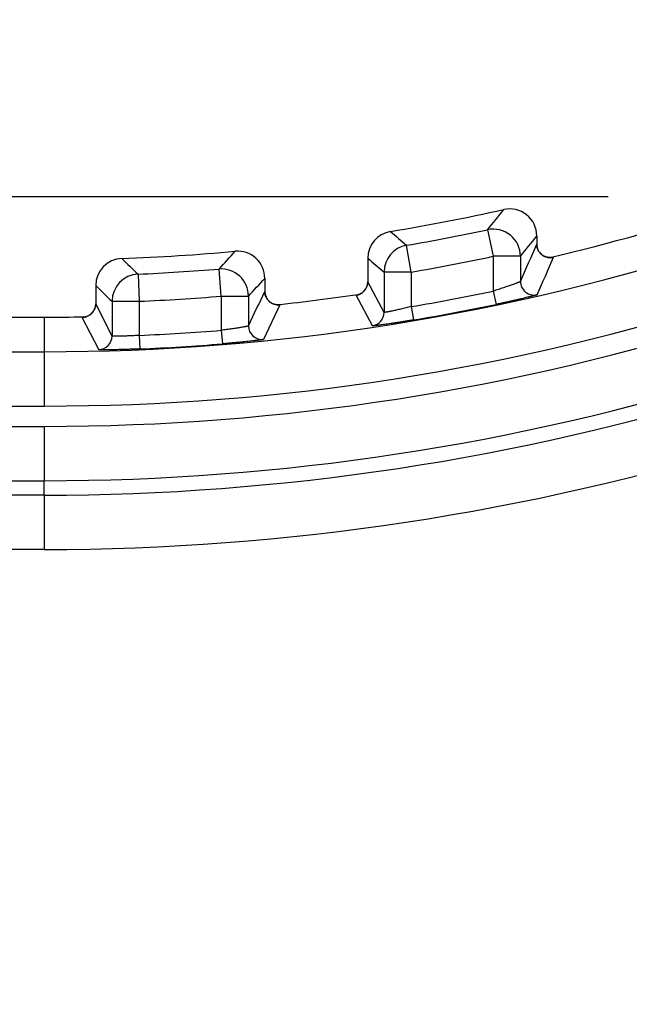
# Model space of a CAD drawing. Header units: inches. Extents: x 0 to 22, y 0 to 17.
# Tile 29 of 39: x 9.577 to 9.802, y 11.746 to 12.108. Entities that reach past the tile are written whole.
import ezdxf

# ---------------------------------------------------------------- set-up
doc = ezdxf.new("R2010")
doc.units = ezdxf.units.IN
doc.header["$LTSCALE"] = 1.21
doc.header["$MEASUREMENT"] = 0
doc.layers.get('0').update_dxf_attribs({"linetype": 'CONTINUOUS'})
doc.layers.add('DIMENSIONS', color=7, linetype='CONTINUOUS')
doc.styles.get("Standard").update_dxf_attribs({"font": 'txt', "width": 0.8})
doc.dimstyles.new('DIMSTYLE_1', dxfattribs={"dimtxt": 0.125, "dimasz": 0.18, "dimexe": 0.18, "dimexo": 0.0625, "dimgap": 0.09, "dimtad": 0, "dimtih": 1, "dimtoh": 1, "dimdec": 3, "dimzin": 4, "dimdsep": 46, "dimtxsty": 'STANDARD', "dimblk": '_FILLED', "dimblk1": '_FILLED', "dimblk2": '_FILLED', "dimcen": 0.09, "dimadec": 0, "dimazin": 0, "dimtp": 0.01, "dimtm": 0.01, "dimtfac": 1, "dimtdec": 3, "dimtofl": 0, "dimtmove": 0, "dimatfit": 3, "dimldrblk": '_FILLED', "dimfxl": 1, "dimtolj": 1, "dimtzin": 4, "dimarcsym": 0})

# ---------------------------------------------------------------- blocks, each defined once
blk = doc.blocks.new('_FILLED')
at = {"color": 0, "linetype": 'BYBLOCK'}
blk.add_solid([(0, 0), (-1, 0.1736111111), (-1, -0.1736111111)], dxfattribs=at)
blk = doc.blocks.new('*D1')
at = {"layer": 'DIMENSIONS', "color": 2, "linetype": 'CONTINUOUS'}
for p, q in [((9.7937507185, 12.0429015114), (7.2154540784, 12.0429015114)), ((7.3404540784, 12.0429015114), (7.3404540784, 10.143599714)), ((7.3404540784, 7.9942979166), (7.3404540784, 9.893599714)), ((9.7714016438, 7.9942979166), (7.2154540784, 7.9942979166))]:
    blk.add_line(p, q, dxfattribs=at)
at = {"layer": 'DIMENSIONS', "color": 2, "linetype": 'CONTINUOUS', "xscale": 0.18, "yscale": 0.18, "zscale": 0.18}
for p, rotation in [((7.3404540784, 12.0429015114), 90), ((7.3404540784, 7.9942979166), 270)]:
    blk.add_blockref('_FILLED', p, dxfattribs=dict(at, rotation=rotation))
at = {"layer": 'DIMENSIONS', "color": 2, "linetype": 'CONTINUOUS', "insert": (7.3404540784, 10.081099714), "char_height": 0.125, "width": 1.425, "attachment_point": 2, "line_spacing_factor": 0.9}
blk.add_mtext('4.049{\\Ftxt.shx;\\W1.000000;\\H0.125000; }[102.83]', dxfattribs=at)
blk = doc.blocks.new('*D2')
at = {"layer": 'DIMENSIONS', "color": 2, "linetype": 'CONTINUOUS'}
for p, q in [((8.7375636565, 10.081099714), (8.7375636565, 14.106969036)), ((14.2742507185, 12.288560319), (14.2742507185, 14.106969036)), ((8.7375636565, 13.981969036), (10.7309071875, 13.981969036)), ((14.2742507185, 13.981969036), (12.2809071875, 13.981969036))]:
    blk.add_line(p, q, dxfattribs=at)
at = {"layer": 'DIMENSIONS', "color": 2, "linetype": 'CONTINUOUS', "xscale": 0.18, "yscale": 0.18, "zscale": 0.18, "rotation": 180}
blk.add_blockref('_FILLED', (8.7375636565, 13.981969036), dxfattribs=at)
at = {"layer": 'DIMENSIONS', "color": 2, "linetype": 'CONTINUOUS', "xscale": 0.18, "yscale": 0.18, "zscale": 0.18}
blk.add_blockref('_FILLED', (14.2742507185, 13.981969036), dxfattribs=at)
at = {"layer": 'DIMENSIONS', "color": 2, "linetype": 'CONTINUOUS', "insert": (11.5059071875, 14.044469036), "char_height": 0.125, "width": 1.425, "attachment_point": 2, "line_spacing_factor": 0.9}
blk.add_mtext('5.537{\\Ftxt.shx;\\W1.000000;\\H0.125000; }[140.63]', dxfattribs=at)

msp = doc.modelspace()

# ---------------------------------------------------------------- linework, layer by layer
at = {"color": 7, "linetype": 'CONTINUOUS'}
for p, q in [((9.7494609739, 12.0307996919), (9.7515376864, 12.0210180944)), ((9.7675413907, 12.0284663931), (9.7675413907, 12.0255050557)), ((9.7213639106, 12.0152190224), (9.7196667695, 12.0250735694)), ((9.7675417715, 12.0255075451), (9.7675413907, 12.0255050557)), ((9.7515376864, 12.0210180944), (9.7515376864, 12.0082116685)), ((9.7615373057, 12.0210180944), (9.7515376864, 12.0210180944)), ((9.7615373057, 12.0210180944), (9.7615373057, 12.0117599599)), ((9.7724075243, 12.020512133), (9.7729750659, 12.0206479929)), ((9.77302399, 12.020562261), (9.7737111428, 12.0206446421)), ((9.7053598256, 12.0202939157), (9.7053598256, 12.0116274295)), ((9.6209247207, 12.0144436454), (9.6213639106, 12.0044536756)), ((9.6515376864, 12.0063557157), (9.6507189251, 12.0163217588)), ((9.7113642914, 12.0152190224), (9.7113642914, 12.0003713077)), ((9.7213639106, 12.0152190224), (9.7113642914, 12.0152190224)), ((9.7213639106, 12.0152190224), (9.7213639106, 12.0025058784)), ((9.6053598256, 12.0102205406), (9.6053598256, 12.0035476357)), ((9.6675413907, 12.0129003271), (9.6675413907, 12.0080977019)), ((9.7053602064, 12.0116247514), (9.7053598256, 12.0116269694)), ((9.7113642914, 12.0003713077), (9.7053602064, 12.0116247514)), ((9.6515376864, 12.0063557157), (9.6515376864, 11.9937825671)), ((9.6515376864, 12.0063557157), (9.6615373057, 12.0063557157)), ((9.6615373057, 12.0063557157), (9.6615373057, 11.9953973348)), ((9.6675417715, 12.0081000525), (9.6675413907, 12.0080977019)), ((9.7010765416, 12.0066770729), (9.701765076, 12.0068583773)), ((9.7071071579, 11.9954275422), (9.7010765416, 12.0066770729)), ((9.7017667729, 12.0069542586), (9.7023731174, 12.0070428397)), ((9.7515376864, 12.0082116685), (9.7525598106, 12.0033180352)), ((9.6053602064, 12.0035453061), (9.6053598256, 12.0035475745)), ((9.6113642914, 11.9916602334), (9.6053602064, 12.0035453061)), ((9.6113642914, 12.0044536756), (9.6113642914, 11.9916602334)), ((9.6113642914, 12.0044536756), (9.6213639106, 12.0044536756)), ((9.6213639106, 12.0044536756), (9.6213639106, 11.9919101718)), ((9.673082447, 12.0031278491), (9.6670331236, 11.9904227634)), ((9.6717418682, 12.0031591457), (9.67234619, 12.0032241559)), ((9.6723577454, 12.0031214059), (9.6723599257, 12.0031214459)), ((9.6723905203, 12.0031339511), (9.673082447, 12.0031278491)), ((9.7213639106, 12.0025058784), (9.7221992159, 11.997576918)), ((9.6004478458, 11.9985468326), (9.6011427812, 11.9986401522)), ((9.6011666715, 11.9987350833), (9.6017220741, 11.9987454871)), ((9.5712691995, 11.998599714), (9.5864507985, 11.998599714)), ((9.5864507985, 11.998599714), (9.5864503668, 11.9858863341)), ((9.6064878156, 11.9866625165), (9.6004478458, 11.9985468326)), ((9.6213639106, 11.9919101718), (9.6215800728, 11.9869156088)), ((9.6515376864, 11.9937825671), (9.6519406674, 11.9887995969)), ((9.4237076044, 11.9858863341), (9.5864503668, 11.9858863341)), ((9.5864507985, 11.9858863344), (9.5864507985, 11.9658893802)), ((9.4237077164, 11.9658893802), (9.5864507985, 11.9658893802)), ((9.4237077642, 11.9584259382), (9.5864507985, 11.9584259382)), ((9.5864507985, 11.9584259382), (9.5864507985, 11.9384266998)), ((9.4237076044, 11.9384266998), (9.5864503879, 11.9384266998)), ((9.5864507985, 11.9331177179), (9.5864503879, 11.9384266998)), ((9.5864507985, 11.9331177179), (9.3590404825, 11.9331177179)), ((9.5864507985, 11.9331177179), (9.5864507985, 11.9131184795)), ((9.5864507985, 11.9131184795), (9.3590404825, 11.9131184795))]:
    msp.add_line(p, q, dxfattribs=at)
for points in [[(9.7729993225, 12.0205469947), (9.773001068, 12.0205472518), (9.7729994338, 12.0205470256), (9.7729890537, 12.0205456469), (9.7729694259, 12.0205432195), (9.7729400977, 12.0205398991), (9.7729007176, 12.0205359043), (9.7728512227, 12.0205315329), (9.7727919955, 12.0205271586), (9.7727238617, 12.0205231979), (9.7726472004, 12.0205200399), (9.7725609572, 12.0205180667), (9.7724631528, 12.0205177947), (9.7723520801, 12.0205199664), (9.7722268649, 12.0205255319), (9.7720870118, 12.0205356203), (9.7719334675, 12.0205513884), (9.7717686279, 12.0205737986), (9.771595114, 12.0206035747), (9.7714143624, 12.0206414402), (9.7712274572, 12.020688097), (9.7710355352, 12.0207441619), (9.7708398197, 12.0208101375), (9.7706414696, 12.0208864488), (9.7704408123, 12.0209738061), (9.7702380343, 12.0210730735), (9.7700334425, 12.0211851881), (9.7698274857, 12.0213111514), (9.7696208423, 12.0214519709), (9.7694145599, 12.0216085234), (9.769209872, 12.0217816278), (9.7690081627, 12.021972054), (9.76881049, 12.0221810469), (9.7686172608, 12.0224110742), (9.7684294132, 12.0226649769), (9.7682490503, 12.0229451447), (9.7680815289, 12.0232489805), (9.76793256, 12.0235706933), (9.7678061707, 12.0239039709), (9.7677038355, 12.0242455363), (9.7676261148, 12.0245935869), (9.7675734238, 12.0249462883), (9.7675460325, 12.0253017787), (9.7675417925, 12.025507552)], [(9.7053598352, 12.011626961), (9.7053555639, 12.0114204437), (9.7053274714, 12.0110592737), (9.7052733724, 12.0107016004), (9.7051951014, 12.0103547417), (9.7050961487, 12.0100255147), (9.7049813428, 12.0097196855), (9.7048545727, 12.0094379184), (9.7047178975, 12.0091774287), (9.7045725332, 12.0089354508), (9.7044198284, 12.0087105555), (9.7042617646, 12.0085026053), (9.704100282, 12.0083113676), (9.7039372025, 12.0081364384), (9.7037740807, 12.0079771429), (9.7036122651, 12.0078326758), (9.7034528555, 12.007702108), (9.7032964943, 12.0075842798), (9.703143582, 12.0074780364), (9.7029944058, 12.0073823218), (9.7028499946, 12.0072966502), (9.7027119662, 12.0072208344), (9.7025817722, 12.0071545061), (9.7024607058, 12.0070971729), (9.7023496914, 12.0070481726), (9.7022492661, 12.0070067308), (9.7021596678, 12.0069720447), (9.702080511, 12.0069431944), (9.702010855, 12.0069192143), (9.7019501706, 12.0068994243), (9.7018983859, 12.0068833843), (9.7018560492, 12.0068708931), (9.7018234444, 12.0068616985), (9.7018001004, 12.0068553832), (9.7017854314, 12.0068515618), (9.7017814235, 12.0068505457)], [(9.6723599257, 12.0031214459), (9.6723490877, 12.003121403), (9.6723291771, 12.0031215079), (9.6722992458, 12.00312198), (9.6722591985, 12.0031230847), (9.672208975, 12.0031251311), (9.672148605, 12.003128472), (9.6720783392, 12.0031334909), (9.6719987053, 12.0031405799), (9.6719102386, 12.0031501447), (9.6718122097, 12.003162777), (9.6717021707, 12.0031794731), (9.6715771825, 12.0032016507), (9.6714372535, 12.0032305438), (9.6712853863, 12.0032668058), (9.6711249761, 12.0033107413), (9.6709576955, 12.0033628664), (9.6707846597, 12.0034237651), (9.6706070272, 12.0034939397), (9.6704260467, 12.0035737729), (9.6702428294, 12.0036636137), (9.670057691, 12.0037641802), (9.6698709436, 12.0038762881), (9.6696830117, 12.0040008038), (9.6694944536, 12.0041386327), (9.6693059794, 12.0042907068), (9.6691185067, 12.0044579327), (9.6689331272, 12.0046412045), (9.6687510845, 12.0048414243), (9.6685733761, 12.0050600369), (9.6684010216, 12.005299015), (9.6682355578, 12.0055604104), (9.6680796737, 12.0058451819), (9.6679373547, 12.0061518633), (9.6678124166, 12.0064781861), (9.6677083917, 12.0068207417), (9.6676282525, 12.0071747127), (9.6675738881, 12.0075347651), (9.6675459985, 12.0078953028), (9.6675418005, 12.0081000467)], [(9.6053598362, 12.0035475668), (9.6053554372, 12.0033379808), (9.6053278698, 12.0029833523), (9.6052763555, 12.0026381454), (9.6052030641, 12.0023059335), (9.6051107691, 12.0019899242), (9.605002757, 12.0016928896), (9.6048823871, 12.0014164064), (9.604751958, 12.0011594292), (9.6046131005, 12.0009203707), (9.604467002, 12.0006976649), (9.6043148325, 12.0004902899), (9.6041578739, 12.0002976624), (9.6039972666, 12.0001191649), (9.603834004, 11.9999541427), (9.6036689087, 11.9998018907), (9.6035026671, 11.9996616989), (9.6033358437, 11.9995328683), (9.6031688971, 11.9994147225), (9.6030021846, 11.9993066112), (9.6028364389, 11.999208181), (9.6026728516, 11.9991193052), (9.6025125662, 11.9990397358), (9.6023566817, 11.9989691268), (9.602206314, 11.9989070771), (9.6020634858, 11.9988534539), (9.6019313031, 11.9988083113), (9.601812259, 11.9987712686), (9.6017061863, 11.9987411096), (9.6016111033, 11.9987163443), (9.601525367, 11.9986958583), (9.6014484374, 11.9986789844), (9.6013805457, 11.9986653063), (9.6013220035, 11.9986544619), (9.6012730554, 11.9986461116), (9.6012336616, 11.9986399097), (9.6012035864, 11.9986355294), (9.6011827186, 11.9986327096), (9.6011708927, 11.9986312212), (9.6011685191, 11.9986309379)]]:
    msp.add_lwpolyline(points, dxfattribs=at)
for centre, radius, start, end in [((9.5864309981, 12.7986644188), 0.8000676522, 283.483207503, 288.1947725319), ((9.5864507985, 12.798599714), 0.7789090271, 279.4043949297, 282.5252795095), ((8.1860532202, 13.2811756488), 2.0019200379, 321.3480193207, 321.6197386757), ((9.7575417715, 12.0284663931), 0.01, 0.014445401, 102.5108408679), ((9.7153598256, 12.0202939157), 0.01, 99.4154008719, 179.9889949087), ((11.2786757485, 13.8523019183), 2.4019309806, 229.3423209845, 229.5288671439), ((9.5864507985, 12.798599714), 0.7849134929, 279.77157322, 281.9863797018), ((9.7515367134, 12.0210168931), 0.010000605, 0.0068824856, 101.9794972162), ((8.18223048, 13.3002438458), 2.0323947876, 320.9928073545, 321.2625115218), ((9.5864507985, 12.798599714), 0.8127133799, 269.9999695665, 288.0508005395), ((9.7213647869, 12.0152182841), 0.0100004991, 99.7758030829, 179.995770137), ((4.804339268, 14.1853298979), 5.4127828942, 336.3241137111, 336.4828846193), ((9.7725361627, 12.0255059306), 0.004994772, 180.0100369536, 180.3406886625), ((9.7725409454, 12.0255061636), 0.0049995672, 180.3430324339, 283.5208352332), ((9.5864507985, 12.798599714), 0.7789090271, 272.1000344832, 275.1701089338), ((8.0868373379, 13.438855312), 2.1140783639, 317.7098062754, 317.9488672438), ((9.6575417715, 12.0129003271), 0.01, 0.0141678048, 95.155937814), ((9.5864507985, 12.798599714), 0.7949131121, 279.77157322, 281.9863797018), ((4.6969836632, 14.2481087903), 5.5438937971, 336.154699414, 336.3100633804), ((9.7783626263, 11.9913957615), 0.0296510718, 100.4212548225, 100.6705085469), ((9.6153598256, 12.0102205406), 0.01, 92.1125335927, 179.9875026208), ((11.1793879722, 13.6224697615), 2.2393203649, 225.6850185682, 225.8967379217), ((11.2936772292, 13.8933360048), 2.4558171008, 229.7024587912, 229.8858732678), ((9.6213648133, 12.0044528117), 0.010000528, 92.5222277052, 179.9950507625), ((9.5864507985, 12.798599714), 0.7849134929, 272.5172784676, 274.696593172), ((9.6515367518, 12.0063547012), 0.0100005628, 0.0058126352, 94.6907805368), ((11.190674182, 13.6547374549), 2.2842189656, 226.0501164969, 226.2589354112), ((8.0792267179, 13.4640080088), 2.1513849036, 317.3481848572, 317.5847174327), ((9.7003600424, 12.011624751), 0.0049992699, 278.2422093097, 359.670775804), ((9.7003647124, 12.0116254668), 0.0049955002, 359.6714906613, 359.9917942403), ((9.7665377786, 12.0117615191), 0.005000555, 180.0178646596, 282.880023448), ((9.586450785, 12.7985998), 0.8327104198, 270.0000009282, 287.8309556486), ((9.5864507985, 12.798599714), 0.7949131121, 272.5172784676, 274.696593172), ((3.4218261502, 14.9529835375), 6.9051655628, 334.6393247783, 334.7558890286), ((9.6725367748, 12.0080985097), 0.0049953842, 180.0092655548, 180.3676305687), ((9.6725419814, 12.0080979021), 0.0049993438, 180.3687918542, 276.2046102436), ((9.5862416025, 12.8002500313), 0.8016634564, 276.165885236, 278.2855607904), ((9.7074316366, 11.9787415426), 0.0286821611, 101.1098177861, 101.3676048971), ((9.5864507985, 12.798599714), 0.8074446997, 279.6184652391, 281.7976538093), ((9.6003598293, 12.0035454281), 0.0049993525, 271.0106364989, 359.6532855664), ((9.600364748, 12.0035460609), 0.0049954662, 359.6543309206, 359.9913427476), ((9.673953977, 11.9735128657), 0.0296623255, 93.0816381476, 93.3339297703), ((9.5864507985, 12.798599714), 0.8124439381, 279.6184652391, 281.7976538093), ((9.5864509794, 12.7985221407), 0.7999224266, 269.9999870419, 271.054095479), ((9.6032312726, 11.9701661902), 0.0285504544, 93.8821028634, 94.1481993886), ((9.706363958, 12.0003724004), 0.0050003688, 278.5474355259, 359.9874795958), ((9.5864506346, 12.7986007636), 0.8401748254, 270.000011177, 287.7509281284), ((9.6665377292, 11.9953986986), 0.0050004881, 180.0156263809, 275.685521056), ((9.6063639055, 11.9916614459), 0.0050004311, 271.4199184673, 359.9861066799), ((9.5864507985, 12.798599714), 0.8074446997, 272.4781855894, 274.6235418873), ((9.5864507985, 12.798599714), 0.8124439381, 272.4781855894, 274.6235418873), ((9.5864507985, 12.798599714), 0.8601730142, 269.9999726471, 287.3397328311), ((9.5864507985, 12.798599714), 0.8654819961, 270, 287.2872744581), ((9.5864507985, 12.798599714), 0.8854812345, 270, 287.2713008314)]:
    msp.add_arc(centre, radius, start, end, dxfattribs=at)
for points, knots in [([(9.7729992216, 12.0205577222), (9.773001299, 12.0205581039), (9.7730095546, 12.02055962), (9.7730178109, 12.0205611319), (9.77302399, 12.020562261)], [0, 0, 0, 0, 0.2516392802, 1, 1, 1, 1]), ([(9.7615373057, 12.0117599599), (9.7615368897, 12.0117585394), (9.7615353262, 12.0117554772), (9.7615317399, 12.0117509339), (9.7615266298, 12.011745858), (9.7615169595, 12.0117377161), (9.7615007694, 12.0117263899), (9.7614764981, 12.0117115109), (9.761446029, 12.0116944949), (9.7614093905, 12.0116753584), (9.7613666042, 12.0116541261), (9.7612975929, 12.0116212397), (9.7611961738, 12.0115753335), (9.7610564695, 12.0115149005), (9.7608934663, 12.011446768), (9.7607077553, 12.0113711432), (9.7604999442, 12.0112883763), (9.7602706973, 12.0111988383), (9.760020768, 12.0111027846), (9.7596487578, 12.0109617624), (9.7591380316, 12.0107719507), (9.7584739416, 12.0105307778), (9.7577475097, 12.0102717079), (9.7569657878, 12.0099982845), (9.7561363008, 12.0097131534), (9.75526662, 12.0094190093), (9.7543641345, 12.009119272), (9.7534367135, 12.0088161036), (9.7526514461, 12.0085635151), (9.7520165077, 12.0083620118), (9.7516974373, 12.0082617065), (9.7515376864, 12.0082116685)], [0, 0, 0, 0, 0.0004180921, 0.0009569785, 0.0016313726, 0.0024486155, 0.0045254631, 0.0072038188, 0.0104886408, 0.0143807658, 0.0188787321, 0.0239798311, 0.0359737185, 0.0503215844, 0.066974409, 0.0858759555, 0.1069608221, 0.1301579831, 0.1553940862, 0.1825914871, 0.2425350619, 0.3092964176, 0.3821605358, 0.4603852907, 0.5432229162, 0.6299183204, 0.7197104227, 0.8118360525, 0.905524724, 0.9527138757, 1, 1, 1, 1]), ([(9.7676524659, 12.0068867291), (9.7676518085, 12.0068852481), (9.767649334, 12.0068821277), (9.7676440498, 12.006877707), (9.7676365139, 12.006872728), (9.7676221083, 12.0068646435), (9.7675981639, 12.0068534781), (9.7675624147, 12.0068388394), (9.7675174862, 12.0068220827), (9.7674634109, 12.006803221), (9.7674002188, 12.0067822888), (9.7673279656, 12.0067593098), (9.7672467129, 12.0067343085), (9.7671206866, 12.0066965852), (9.7669410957, 12.0066447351), (9.7666994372, 12.0065773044), (9.7664236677, 12.0065024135), (9.7661146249, 12.0064203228), (9.7657731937, 12.0063313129), (9.7654003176, 12.0062356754), (9.7649970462, 12.0061337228), (9.7645645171, 12.0060257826), (9.7639329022, 12.0058700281), (9.7630793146, 12.0056630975), (9.761984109, 12.0054027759), (9.760802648, 12.0051270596), (9.7595462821, 12.0048389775), (9.758226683, 12.004541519), (9.7568558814, 12.0042376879), (9.7554461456, 12.0039304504), (9.7540099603, 12.003622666), (9.7530447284, 12.0034193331), (9.7525598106, 12.0033180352)], [0, 0, 0, 0, 0.0003132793, 0.0007529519, 0.001331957, 0.0020556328, 0.0039458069, 0.0064340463, 0.0095238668, 0.0132151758, 0.0175061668, 0.0223936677, 0.0278736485, 0.0339420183, 0.0478272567, 0.0640127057, 0.0824480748, 0.1030746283, 0.1258341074, 0.1506657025, 0.1774989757, 0.2062546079, 0.236854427, 0.3032719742, 0.3760647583, 0.4544977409, 0.5378299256, 0.6252709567, 0.7160269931, 0.8092889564, 0.9042233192, 1, 1, 1, 1]), ([(9.6723593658, 12.0031322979), (9.672361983, 12.0031324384), (9.6723723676, 12.0031329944), (9.6723827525, 12.0031335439), (9.6723905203, 12.0031339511)], [0, 0, 0, 0, 0.2520295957, 1, 1, 1, 1]), ([(9.7213639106, 12.0025058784), (9.721044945, 12.0024247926), (9.7204093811, 12.0022649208), (9.7194618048, 12.0020316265), (9.7185298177, 12.0018071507), (9.7176218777, 12.0015934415), (9.71674648, 12.0013921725), (9.7159119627, 12.0012052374), (9.7151266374, 12.0010337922), (9.7143983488, 12.0008797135), (9.7137347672, 12.0007437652), (9.7132252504, 12.0006434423), (9.7128551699, 12.0005734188), (9.7126077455, 12.0005279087), (9.7123813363, 12.0004876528), (9.7121765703, 12.0004527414), (9.7119940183, 12.000423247), (9.7118341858, 12.0003992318), (9.711697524, 12.0003806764), (9.7115982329, 12.00036914), (9.711530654, 12.000362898), (9.7114889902, 12.0003598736), (9.7114533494, 12.0003582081), (9.7114237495, 12.0003578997), (9.7114028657, 12.0003587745), (9.7113892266, 12.0003603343), (9.7113812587, 12.000361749), (9.7113747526, 12.0003635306), (9.7113688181, 12.0003659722), (9.7113651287, 12.0003689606), (9.7113642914, 12.0003713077)], [0, 0, 0, 0, 0.0964391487, 0.1920395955, 0.2859581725, 0.3773473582, 0.4653622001, 0.5491667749, 0.6279442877, 0.7009041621, 0.7672989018, 0.8264305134, 0.8530720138, 0.8776670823, 0.9001490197, 0.9204566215, 0.9385347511, 0.9543349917, 0.9678166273, 0.9789467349, 0.9836224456, 0.9877025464, 0.9911866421, 0.9940758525, 0.9963746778, 0.9973060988, 0.9980953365, 0.9987470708, 0.9992697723, 1, 1, 1, 1]), ([(9.6011427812, 11.9986401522), (9.6011447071, 11.9986402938), (9.6011524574, 11.9986408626), (9.6011602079, 11.9986414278), (9.6011660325, 11.9986418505)], [0, 0, 0, 0, 0.2484996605, 1, 1, 1, 1]), ([(9.6615373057, 11.9953973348), (9.6615369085, 11.9953960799), (9.6615354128, 11.9953934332), (9.66153194, 11.9953897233), (9.6615270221, 11.9953858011), (9.6615177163, 11.9953797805), (9.6615021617, 11.9953719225), (9.6614788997, 11.9953621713), (9.6614496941, 11.9953515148), (9.6613991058, 11.9953348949), (9.6613209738, 11.9953123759), (9.6612095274, 11.9952834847), (9.6610749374, 11.9952513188), (9.6609175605, 11.9952159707), (9.6607377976, 11.9951775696), (9.6605361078, 11.9951362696), (9.6603130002, 11.9950922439), (9.6600690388, 11.9950456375), (9.6597040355, 11.9949778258), (9.6592005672, 11.9948880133), (9.658543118, 11.9947760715), (9.657819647, 11.9946577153), (9.6570369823, 11.9945347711), (9.6562025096, 11.9944086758), (9.6553240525, 11.9942807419), (9.6544097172, 11.9941528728), (9.6534680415, 11.9940261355), (9.6525077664, 11.9939018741), (9.6518621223, 11.9938219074), (9.6515376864, 11.9937825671)], [0, 0, 0, 0, 0.0003893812, 0.0008820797, 0.0014974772, 0.0022454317, 0.0041577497, 0.0066417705, 0.0097054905, 0.0133519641, 0.0223929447, 0.0337537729, 0.0474098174, 0.0633285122, 0.0814702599, 0.1017889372, 0.1242328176, 0.1487454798, 0.1752659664, 0.2340607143, 0.3000379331, 0.3725597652, 0.450932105, 0.5344149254, 0.6222268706, 0.7135501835, 0.8075378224, 0.903317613, 1, 1, 1, 1]), ([(9.7221992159, 11.997576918), (9.7217143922, 11.9974947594), (9.7207488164, 11.9973328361), (9.7193104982, 11.9970967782), (9.7178974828, 11.9968699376), (9.7165227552, 11.9966542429), (9.7151991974, 11.9964514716), (9.7139393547, 11.996263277), (9.7127554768, 11.9960911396), (9.7116592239, 11.9959364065), (9.710805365, 11.9958198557), (9.7101742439, 11.9957362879), (9.7097429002, 11.9956804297), (9.7093412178, 11.9956297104), (9.7089702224, 11.9955842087), (9.7086308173, 11.9955439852), (9.7083238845, 11.9955091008), (9.7080503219, 11.9954796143), (9.7078109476, 11.9954555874), (9.7076331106, 11.995439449), (9.7075083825, 11.9954294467), (9.7074281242, 11.9954236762), (9.7073567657, 11.9954192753), (9.7072943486, 11.9954162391), (9.7072409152, 11.9954145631), (9.707196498, 11.9954142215), (9.7071611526, 11.995415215), (9.7071373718, 11.995417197), (9.7071229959, 11.9954197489), (9.7071155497, 11.9954218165), (9.7071102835, 11.995424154), (9.7071077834, 11.9954263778), (9.7071071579, 11.9954275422)], [0, 0, 0, 0, 0.0967133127, 0.1925582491, 0.2866686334, 0.3781792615, 0.4662432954, 0.5500191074, 0.6287105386, 0.7015331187, 0.7677637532, 0.7982017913, 0.826743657, 0.8533075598, 0.8778307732, 0.9002566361, 0.9205277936, 0.938585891, 0.9543714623, 0.9678434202, 0.9737052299, 0.9789811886, 0.9836689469, 0.9877662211, 0.991271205, 0.9941828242, 0.9965004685, 0.998225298, 0.9988685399, 0.9993704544, 0.9997400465, 1, 1, 1, 1]), ([(9.6213639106, 11.9919101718), (9.6210395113, 11.9918891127), (9.6203936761, 11.99184888), (9.6194322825, 11.991794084), (9.6184889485, 11.9917452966), (9.6175726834, 11.9917028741), (9.6166922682, 11.9916668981), (9.6158561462, 11.9916375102), (9.6150723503, 11.9916145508), (9.6143484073, 11.9915979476), (9.6137857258, 11.9915889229), (9.6133706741, 11.9915848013), (9.6130874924, 11.9915832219), (9.612824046, 11.9915830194), (9.6125809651, 11.9915841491), (9.6123588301, 11.9915865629), (9.6121581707, 11.9915902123), (9.6119794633, 11.9915950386), (9.6118231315, 11.9916009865), (9.6116895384, 11.9916079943), (9.6115789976, 11.9916160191), (9.6115014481, 11.9916238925), (9.611451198, 11.9916310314), (9.6114222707, 11.9916361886), (9.6113992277, 11.9916415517), (9.6113837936, 11.9916464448), (9.6113744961, 11.9916507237), (9.6113686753, 11.9916542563), (9.6113651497, 11.9916576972), (9.6113642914, 11.9916602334)], [0, 0, 0, 0, 0.097375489, 0.1938282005, 0.2884430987, 0.3803191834, 0.4685800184, 0.552382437, 0.6309254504, 0.7034584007, 0.7692887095, 0.7994917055, 0.8277892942, 0.8541143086, 0.8784044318, 0.9006024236, 0.9206563, 0.9385195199, 0.9541512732, 0.9675169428, 0.9785888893, 0.9873480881, 0.9908582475, 0.9937898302, 0.9961471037, 0.997940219, 0.9986330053, 0.9991979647, 1, 1, 1, 1]), ([(9.6670331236, 11.9904227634), (9.6670324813, 11.9904214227), (9.6670300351, 11.9904186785), (9.6670248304, 11.9904150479), (9.6670174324, 11.9904111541), (9.6670032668, 11.9904050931), (9.6669797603, 11.9903972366), (9.6669447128, 11.9903874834), (9.6669006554, 11.9903768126), (9.666847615, 11.9903652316), (9.6667856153, 11.9903527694), (9.6667147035, 11.9903394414), (9.6666349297, 11.9903252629), (9.6665110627, 11.9903042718), (9.6663344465, 11.990276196), (9.6660966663, 11.9902406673), (9.6658250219, 11.9902020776), (9.6655202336, 11.9901605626), (9.6651830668, 11.9901162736), (9.6648143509, 11.9900693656), (9.664415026, 11.9900200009), (9.6639861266, 11.9899683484), (9.6633583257, 11.989894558), (9.6625080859, 11.989798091), (9.6614150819, 11.9896791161), (9.6602330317, 11.9895554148), (9.6589732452, 11.9894285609), (9.6576475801, 11.9893000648), (9.6562684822, 11.9891714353), (9.6548488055, 11.9890441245), (9.6534017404, 11.9889194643), (9.6524292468, 11.9888391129), (9.6519406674, 11.9887995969)], [0, 0, 0, 0, 0.0002936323, 0.0007061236, 0.0012530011, 0.0019406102, 0.0037484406, 0.0061420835, 0.0091260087, 0.0127008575, 0.016865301, 0.0216169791, 0.0269527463, 0.0328693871, 0.0464324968, 0.0622761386, 0.0803579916, 0.100627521, 0.1230352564, 0.1475289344, 0.174045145, 0.2025123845, 0.2328595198, 0.2989053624, 0.3715331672, 0.4500303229, 0.5336648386, 0.6216308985, 0.7131096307, 0.8072536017, 0.9031779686, 1, 1, 1, 1]), ([(9.6215800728, 11.9869156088), (9.621091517, 11.9868944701), (9.6201188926, 11.9868540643), (9.6186711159, 11.9867990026), (9.6172503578, 11.9867499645), (9.6158699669, 11.9867072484), (9.6145430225, 11.9866710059), (9.6132821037, 11.9866413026), (9.6120993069, 11.9866180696), (9.6110060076, 11.9866011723), (9.6101557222, 11.9865919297), (9.6095280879, 11.9865876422), (9.6090995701, 11.9865859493), (9.6087007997, 11.9865856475), (9.6083327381, 11.9865866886), (9.6079962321, 11.9865890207), (9.6076920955, 11.9865925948), (9.6074211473, 11.9865973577), (9.6071841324, 11.9866032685), (9.6070081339, 11.9866093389), (9.6068847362, 11.9866148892), (9.606805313, 11.9866191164), (9.606734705, 11.9866235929), (9.6066729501, 11.9866283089), (9.6066200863, 11.9866332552), (9.6065761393, 11.9866384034), (9.6065411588, 11.9866437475), (9.606517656, 11.9866486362), (9.6065034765, 11.9866529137), (9.6064961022, 11.9866558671), (9.6064909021, 11.9866588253), (9.6064884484, 11.986661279), (9.6064878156, 11.9866625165)], [0, 0, 0, 0, 0.0971347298, 0.1933627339, 0.2877854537, 0.3795134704, 0.467686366, 0.5514598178, 0.6300440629, 0.702675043, 0.7686518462, 0.7989491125, 0.8273475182, 0.853770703, 0.8781584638, 0.900457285, 0.9206137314, 0.9385743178, 0.9542848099, 0.967707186, 0.9735535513, 0.9788203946, 0.9835054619, 0.987606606, 0.9911222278, 0.9940514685, 0.9963938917, 0.9981508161, 0.998812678, 0.999334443, 0.9997239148, 1, 1, 1, 1])]:
    msp.add_open_spline(points, degree=3, knots=knots, dxfattribs=at)
msp.add_open_spline([(9.701765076, 12.0068583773), (9.701769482, 12.0068592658), (9.7017738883, 12.0068601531), (9.7017782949, 12.0068610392)], degree=3, dxfattribs=at)

# ---------------------------------------------------------------- dimensions: what is measured, and where the dimension line sits
at = {"layer": 'DIMENSIONS', "color": 2, "linetype": 'CONTINUOUS'}
for base, p1, p2, angle, picture, middle in [((8.7375636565, 13.981969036), (14.2742507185, 12.288560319), (8.7375636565, 10.081099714), 180, '*D2', (11.3559071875, 13.981969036)), ((7.3404540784, 12.0429015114), (9.7714016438, 7.9942979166), (9.7937507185, 12.0429015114), 90, '*D1', (7.1904540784, 10.018599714))]:
    dim = msp.add_linear_dim(base=base, p1=p1, p2=p2, angle=angle, dimstyle='DIMSTYLE_1', dxfattribs=at)
    dim.commit()
    dim.dimension.update_dxf_attribs({"geometry": picture, "text_midpoint": middle, "dimtype": 160})

doc.saveas('drawing.dxf')
